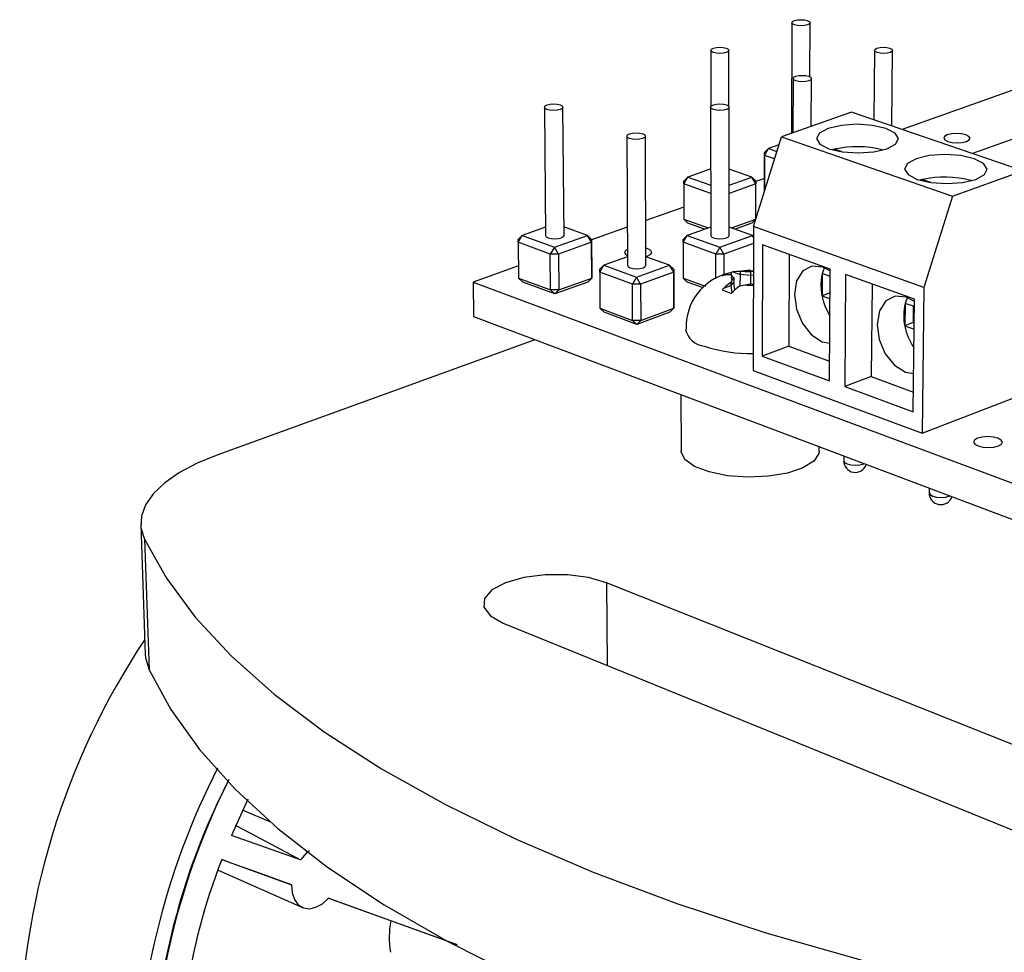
# Model space of a CAD drawing. Extents: x 0 to 196, y 0 to 150.
# Tile 4 of 7: x 120 to 148, y 119 to 145. Entities that reach past the tile are written whole.
import ezdxf

# ---------------------------------------------------------------- set-up
doc = ezdxf.new("R2010")
doc.units = 0
doc.layers.get('0').update_dxf_attribs({"linetype": 'CONTINUOUS'})

msp = doc.modelspace()

# ---------------------------------------------------------------- linework, layer by layer
at = {"color": 7, "linetype": 'CONTINUOUS'}
for p, q in [((142.003, 145.301), (141.989, 142.188)), ((142.503, 143.784), (142.512, 145.3)), ((139.719, 144.522), (139.719, 142.94)), ((140.23, 142.948), (140.232, 144.522)), ((144.323, 144.524), (144.304, 142.571)), ((144.813, 142.397), (144.835, 144.52)), ((150.9, 144.355), (145.107, 142.296)), ((142.038, 143.732), (142.031, 142.203)), ((142.548, 142.385), (142.555, 143.73)), ((135.037, 142.925), (135.074, 139.315)), ((135.591, 139.319), (135.558, 142.928)), ((139.716, 142.926), (139.718, 139.317)), ((140.235, 139.317), (140.238, 142.926)), ((143.682, 142.784), (141.709, 142.09)), ((148.496, 141.136), (143.682, 142.784)), ((150.136, 142.721), (147.082, 141.62)), ((137.356, 142.108), (137.375, 138.475)), ((137.897, 138.476), (137.881, 142.11)), ((140.926, 139.565), (141.709, 142.09)), ((141.639, 141.864), (141.343, 141.76)), ((141.709, 142.09), (146.524, 140.418)), ((141.228, 140.661), (141.231, 141.649)), ((141.343, 141.76), (141.231, 141.649)), ((141.232, 141.57), (141.231, 141.649)), ((141.232, 141.57), (141.343, 141.76)), ((141.343, 141.76), (141.581, 141.677)), ((143.2, 141.744), (143.146, 141.725)), ((143.415, 141.669), (143.2, 141.744)), ((143.2, 141.711), (143.2, 141.744)), ((141.232, 141.57), (141.229, 140.582)), ((141.517, 141.471), (141.232, 141.57)), ((139.717, 141.186), (139.071, 140.959)), ((140.878, 140.959), (140.236, 141.185)), ((146.524, 140.418), (148.496, 141.136)), ((138.958, 140.768), (139.071, 140.959)), ((138.958, 140.768), (138.959, 140.847)), ((139.717, 140.498), (138.958, 140.768)), ((138.958, 140.768), (138.96, 139.773)), ((139.071, 140.959), (138.959, 140.847)), ((139.071, 140.959), (139.717, 140.729)), ((140.236, 140.731), (140.878, 140.959)), ((140.991, 140.768), (140.236, 140.499)), ((140.991, 140.768), (140.878, 140.959)), ((140.99, 140.847), (140.878, 140.959)), ((140.988, 139.773), (140.991, 140.768)), ((141.228, 140.918), (140.99, 140.833)), ((140.99, 140.847), (140.991, 140.768)), ((145.669, 140.888), (145.613, 140.868)), ((145.908, 140.805), (145.669, 140.888)), ((145.669, 140.852), (145.669, 140.888)), ((141.229, 140.582), (141.228, 140.661)), ((141.229, 140.582), (141.24, 140.578)), ((141.229, 140.582), (141.238, 140.572)), ((146.524, 140.418), (145.717, 137.854)), ((138.959, 140.111), (137.891, 139.732)), ((138.96, 139.773), (139.644, 139.527)), ((138.96, 139.773), (139.073, 139.662)), ((139.547, 139.492), (139.073, 139.662)), ((140.306, 139.528), (140.988, 139.773)), ((140.876, 139.662), (140.404, 139.493)), ((140.876, 139.662), (140.988, 139.773)), ((135.071, 139.549), (134.414, 139.317)), ((136.251, 139.317), (135.589, 139.558)), ((137.37, 139.546), (136.368, 139.19)), ((139.718, 139.553), (139.057, 139.317)), ((140.895, 139.317), (140.235, 139.553)), ((140.926, 139.565), (140.917, 135.517)), ((145.717, 137.854), (140.926, 139.565)), ((134.299, 139.123), (134.414, 139.317)), ((134.299, 139.123), (134.303, 139.205)), ((135.203, 138.791), (134.299, 139.123)), ((134.299, 139.123), (134.311, 138.115)), ((134.414, 139.317), (134.303, 139.205)), ((134.414, 139.317), (135.318, 138.986)), ((135.318, 138.986), (136.251, 139.317)), ((136.365, 139.123), (135.432, 138.791)), ((136.365, 139.123), (136.251, 139.317)), ((136.368, 139.205), (136.251, 139.317)), ((136.368, 139.205), (136.365, 139.123)), ((136.373, 138.115), (136.365, 139.123)), ((136.368, 139.205), (136.376, 138.198)), ((138.943, 139.123), (139.057, 139.317)), ((138.943, 139.123), (138.944, 139.205)), ((139.862, 138.791), (138.943, 139.123)), ((138.943, 139.123), (138.945, 138.115)), ((139.057, 139.317), (138.944, 139.205)), ((139.057, 139.317), (139.977, 138.986)), ((139.977, 138.986), (140.895, 139.317)), ((140.925, 139.092), (140.091, 138.791)), ((140.925, 139.265), (140.895, 139.317)), ((140.925, 139.287), (140.895, 139.317)), ((135.318, 138.986), (135.203, 138.791)), ((135.432, 138.791), (135.318, 138.986)), ((139.977, 138.986), (139.862, 138.791)), ((140.091, 138.791), (139.977, 138.986)), ((141.178, 139.052), (141.169, 135.921)), ((143.083, 138.369), (141.178, 139.052)), ((135.432, 138.791), (135.203, 138.791)), ((135.213, 137.781), (135.203, 138.791)), ((135.432, 138.791), (135.442, 137.781)), ((137.374, 138.714), (136.71, 138.476)), ((138.562, 138.476), (137.896, 138.718)), ((140.091, 138.791), (139.862, 138.791)), ((139.862, 138.096), (139.862, 138.791)), ((140.091, 138.791), (140.091, 138.211)), ((141.923, 138.784), (141.912, 136.198)), ((134.307, 138.458), (133.03, 138.004)), ((136.594, 138.28), (136.71, 138.476)), ((136.594, 138.28), (136.597, 138.363)), ((137.513, 137.942), (136.594, 138.28)), ((136.594, 138.28), (136.601, 137.266)), ((136.71, 138.476), (136.597, 138.363)), ((136.71, 138.476), (137.629, 138.139)), ((137.629, 138.139), (138.562, 138.476)), ((138.677, 138.28), (137.744, 137.942)), ((138.677, 138.28), (138.562, 138.476)), ((138.678, 138.363), (138.562, 138.476)), ((138.678, 138.363), (138.677, 138.28)), ((138.68, 137.266), (138.677, 138.28)), ((138.678, 138.363), (138.681, 137.35)), ((140.344, 138.288), (140.292, 138.275)), ((140.311, 138.183), (140.292, 138.275)), ((140.344, 138.288), (140.544, 138.216)), ((140.839, 138.343), (140.425, 138.294)), ((140.676, 138.302), (140.544, 138.3)), ((140.544, 138.3), (140.544, 138.216)), ((140.676, 138.302), (140.837, 138.297)), ((140.923, 138.3), (140.837, 138.297)), ((140.837, 138.297), (140.837, 138.187)), ((142.912, 138.395), (142.855, 138.244)), ((143.061, 135.222), (143.083, 138.369)), ((133.03, 138.004), (133.044, 137.032)), ((133.03, 138.004), (169.818, 124.284)), ((134.311, 138.115), (135.213, 137.781)), ((134.311, 138.115), (134.429, 138.004)), ((135.331, 137.67), (134.429, 138.004)), ((136.261, 138.004), (135.331, 137.67)), ((135.442, 137.781), (136.373, 138.115)), ((136.261, 138.004), (136.373, 138.115)), ((136.376, 138.198), (136.373, 138.115)), ((137.629, 138.139), (137.513, 137.942)), ((137.744, 137.942), (137.629, 138.139)), ((138.945, 138.115), (139.571, 137.887)), ((138.945, 138.115), (139.06, 138.004)), ((139.514, 137.838), (139.06, 138.004)), ((140.038, 138.183), (140.086, 138.194)), ((140.286, 138.206), (140.321, 138.173)), ((140.322, 138.056), (140.287, 137.992)), ((140.365, 138.015), (140.287, 137.908)), ((140.287, 137.992), (140.287, 137.908)), ((140.321, 138.173), (140.365, 138.125)), ((140.322, 138.056), (140.365, 138.125)), ((140.365, 138.125), (140.365, 138.015)), ((140.393, 137.781), (140.365, 138.015)), ((140.544, 138.216), (140.534, 137.889)), ((140.837, 138.187), (140.544, 138.216)), ((140.923, 138.195), (140.837, 138.187)), ((140.837, 138.187), (140.837, 137.951)), ((142.855, 138.244), (142.851, 137.618)), ((143.081, 138.162), (142.855, 138.244)), ((143.515, 138.214), (143.49, 135.063)), ((145.451, 137.519), (143.515, 138.214)), ((135.442, 137.781), (135.213, 137.781)), ((135.331, 137.67), (135.213, 137.781)), ((135.331, 137.67), (135.442, 137.781)), ((137.744, 137.942), (137.513, 137.942)), ((137.518, 136.926), (137.513, 137.942)), ((137.744, 137.942), (137.749, 136.926)), ((140.087, 137.835), (140.039, 137.786)), ((140.087, 137.835), (140.287, 137.908)), ((140.287, 137.908), (140.309, 137.706)), ((140.294, 137.692), (140.347, 137.74)), ((140.547, 137.898), (140.679, 137.926)), ((140.679, 137.926), (140.841, 137.952)), ((140.922, 137.939), (140.841, 137.952)), ((143.078, 137.702), (142.851, 137.618)), ((144.257, 137.947), (144.233, 135.345)), ((145.717, 137.854), (145.666, 133.754)), ((142.851, 137.618), (143.077, 137.536)), ((145.248, 137.56), (145.188, 137.405)), ((145.413, 134.352), (145.451, 137.519)), ((136.601, 137.266), (137.518, 136.926)), ((136.601, 137.266), (136.719, 137.155)), ((137.635, 136.814), (136.719, 137.155)), ((138.566, 137.155), (137.635, 136.814)), ((137.749, 136.926), (138.68, 137.266)), ((138.566, 137.155), (138.68, 137.266)), ((138.681, 137.35), (138.68, 137.266)), ((145.188, 137.405), (145.181, 136.776)), ((145.448, 137.312), (145.188, 137.405)), ((145.417, 137.323), (145.411, 136.862)), ((133.044, 137.032), (169.747, 123.216)), ((137.749, 136.926), (137.518, 136.926)), ((137.635, 136.814), (137.518, 136.926)), ((137.635, 136.814), (137.749, 136.926)), ((145.411, 136.862), (145.181, 136.776)), ((145.411, 136.862), (145.443, 136.851)), ((145.181, 136.776), (145.441, 136.682)), ((134.769, 136.383), (125.851, 133.145)), ((142.858, 136.325), (143.068, 136.285)), ((141.912, 136.198), (141.169, 135.921)), ((141.912, 136.198), (143.065, 135.774)), ((141.169, 135.921), (143.061, 135.222)), ((140.917, 135.517), (145.666, 133.754)), ((144.233, 135.345), (143.49, 135.063)), ((144.233, 135.345), (145.42, 134.908)), ((145.196, 135.469), (145.426, 135.428)), ((143.49, 135.063), (145.413, 134.352)), ((145.666, 133.754), (149.131, 135.094)), ((138.881, 134.835), (138.885, 133.256)), ((142.773, 133.249), (142.774, 133.369)), ((143.461, 133.111), (143.46, 132.981)), ((145.863, 132.206), (145.862, 132.077)), ((123.679, 131.187), (123.809, 127.528)), ((123.785, 130.766), (123.914, 127.097)), ((154.746, 122.391), (136.785, 129.541)), ((133.881, 128.41), (151.848, 121.109)), ((126.691, 123.458), (126.23, 122.43)), ((127.338, 122.803), (126.545, 123.149)), ((128.174, 121.751), (126.23, 122.43)), ((125.964, 121.756), (127.923, 121.046)), ((125.856, 121.461), (128.23, 120.406)), ((130.717, 120.03), (128.957, 120.667)), ((128.96, 120.671), (132.292, 119.465)), ((132.593, 119.354), (130.717, 120.03))]:
    msp.add_line(p, q, dxfattribs=at)
at = {"color": 8, "linetype": 'CONTINUOUS'}
for p, q in [((144.023, 132.89), (144.034, 132.895)), ((146.431, 131.984), (146.442, 131.988)), ((136.785, 129.541), (136.801, 127.223))]:
    msp.add_line(p, q, dxfattribs=at)
at = {"color": 7, "linetype": 'CONTINUOUS', "flags": 128}
for points in [[(142.436, 145.361), (142.492, 145.334), (142.512, 145.301), (142.494, 145.268), (142.439, 145.24), (142.357, 145.221), (142.26, 145.215), (142.162, 145.221), (142.079, 145.24), (142.024, 145.268), (142.003, 145.301), (142.022, 145.334), (142.077, 145.361), (142.159, 145.38), (142.256, 145.387), (142.353, 145.38), (142.436, 145.361)], [(140.156, 144.584), (140.212, 144.556), (140.232, 144.522), (140.212, 144.489), (140.157, 144.46), (140.074, 144.441), (139.975, 144.435), (139.877, 144.441), (139.794, 144.46), (139.738, 144.489), (139.719, 144.522), (139.738, 144.556), (139.794, 144.584), (139.877, 144.603), (139.975, 144.609), (140.073, 144.603), (140.156, 144.584)], [(144.757, 144.584), (144.814, 144.556), (144.835, 144.522), (144.818, 144.489), (144.763, 144.46), (144.681, 144.441), (144.583, 144.435), (144.485, 144.441), (144.401, 144.46), (144.344, 144.489), (144.323, 144.522), (144.341, 144.556), (144.395, 144.584), (144.477, 144.603), (144.575, 144.609), (144.673, 144.603), (144.757, 144.584)], [(142.478, 143.794), (142.535, 143.765), (142.555, 143.731), (142.537, 143.697), (142.481, 143.668), (142.398, 143.649), (142.299, 143.642), (142.2, 143.649), (142.116, 143.668), (142.059, 143.697), (142.038, 143.731), (142.057, 143.765), (142.113, 143.794), (142.196, 143.813), (142.295, 143.82), (142.394, 143.813), (142.478, 143.794)], [(135.484, 142.99), (135.539, 142.961), (135.558, 142.927), (135.536, 142.892), (135.479, 142.863), (135.393, 142.843), (135.293, 142.836), (135.194, 142.843), (135.11, 142.863), (135.055, 142.892), (135.037, 142.927), (135.058, 142.961), (135.116, 142.99), (135.201, 143.01), (135.301, 143.017), (135.401, 143.01), (135.484, 142.99)], [(140.161, 142.99), (140.218, 142.961), (140.238, 142.927), (140.218, 142.892), (140.161, 142.863), (140.077, 142.843), (139.977, 142.836), (139.877, 142.843), (139.793, 142.863), (139.736, 142.892), (139.716, 142.927), (139.736, 142.961), (139.793, 142.99), (139.877, 143.01), (139.977, 143.017), (140.077, 143.01), (140.161, 142.99)], [(144.677, 141.756), (144.92, 141.888), (145, 142.042), (144.905, 142.196), (144.649, 142.326), (144.273, 142.413), (143.832, 142.443), (143.394, 142.413), (143.025, 142.326), (142.78, 142.196), (142.697, 142.042), (142.789, 141.888), (143.043, 141.756), (143.421, 141.668), (143.865, 141.638), (144.306, 141.668), (144.677, 141.756)], [(137.806, 142.174), (137.862, 142.144), (137.881, 142.109), (137.861, 142.074), (137.803, 142.044), (137.717, 142.024), (137.616, 142.017), (137.516, 142.024), (137.431, 142.044), (137.375, 142.074), (137.356, 142.109), (137.377, 142.144), (137.434, 142.174), (137.52, 142.194), (137.621, 142.201), (137.721, 142.194), (137.806, 142.174)], [(146.376, 142.144), (146.299, 142.102), (146.273, 142.052), (146.305, 142.002), (146.388, 141.96), (146.511, 141.932), (146.654, 141.922), (146.796, 141.932), (146.914, 141.96), (146.992, 142.002), (147.017, 142.052), (146.985, 142.102), (146.901, 142.144), (146.779, 142.172), (146.636, 142.182), (146.495, 142.172), (146.376, 142.144)], [(143.2, 141.744), (143.153, 141.732), (143.141, 141.729)], [(147.177, 140.894), (147.42, 141.027), (147.497, 141.184), (147.396, 141.341), (147.135, 141.473), (146.753, 141.562), (146.309, 141.592), (145.868, 141.562), (145.497, 141.473), (145.253, 141.341), (145.173, 141.184), (145.27, 141.027), (145.53, 140.894), (145.913, 140.804), (146.362, 140.773), (146.806, 140.804), (147.177, 140.894)], [(145.669, 140.888), (145.622, 140.876), (145.604, 140.871)], [(135.074, 139.315), (135.092, 139.281), (135.147, 139.251), (135.23, 139.231), (135.328, 139.224), (135.428, 139.231), (135.512, 139.251), (135.57, 139.281), (135.591, 139.317), (135.591, 139.319)], [(139.718, 139.317), (139.737, 139.281), (139.793, 139.251), (139.877, 139.231), (139.976, 139.224), (140.075, 139.231), (140.159, 139.251), (140.215, 139.281), (140.235, 139.317)], [(137.373, 138.923), (137.325, 138.893), (137.295, 138.84), (137.323, 138.787), (137.374, 138.755)], [(137.896, 138.726), (137.948, 138.742), (138.032, 138.787), (138.062, 138.84), (138.034, 138.893), (137.951, 138.938), (137.895, 138.955)], [(137.375, 138.475), (137.394, 138.439), (137.45, 138.409), (137.534, 138.388), (137.634, 138.381), (137.734, 138.388), (137.819, 138.409), (137.876, 138.439), (137.897, 138.476), (137.897, 138.476)], [(143.086, 138.307), (142.871, 138.423), (142.566, 138.452), (142.307, 138.317), (142.134, 138.038), (142.072, 137.659), (142.13, 137.237), (142.3, 136.835), (142.555, 136.515), (142.858, 136.325)], [(140.039, 137.786), (140.154, 137.735), (140.294, 137.692)], [(145.45, 137.454), (145.221, 137.58), (144.91, 137.611), (144.646, 137.475), (144.468, 137.196), (144.403, 136.814), (144.46, 136.389), (144.631, 135.985), (144.889, 135.662), (145.196, 135.469)], [(147.227, 133.61), (147.143, 133.56), (147.116, 133.501), (147.151, 133.443), (147.242, 133.393), (147.375, 133.359), (147.531, 133.348), (147.685, 133.359), (147.813, 133.393), (147.897, 133.443), (147.924, 133.501), (147.889, 133.56), (147.797, 133.61), (147.664, 133.643), (147.509, 133.654), (147.356, 133.643), (147.227, 133.61)], [(125.851, 133.145), (125.272, 132.907), (124.771, 132.644), (124.357, 132.359), (124.036, 132.056), (123.815, 131.74), (123.698, 131.416), (123.687, 131.09), (123.785, 130.766)], [(142.773, 133.249), (142.763, 133.176), (142.618, 132.962), (142.313, 132.774), (141.875, 132.628), (141.342, 132.539), (140.762, 132.514), (140.189, 132.556), (139.673, 132.66), (139.262, 132.817), (138.992, 133.014), (138.886, 133.231), (138.885, 133.256)], [(123.785, 130.766), (124.401, 129.67), (125.213, 128.575), (126.224, 127.485), (127.435, 126.407), (128.845, 125.347), (130.452, 124.309), (132.253, 123.302), (134.243, 122.33), (136.415, 121.401), (138.762, 120.52), (141.273, 119.695), (143.938, 118.93), (146.742, 118.232), (149.671, 117.606), (152.709, 117.057), (155.838, 116.59), (159.04, 116.208)], [(136.785, 129.541), (136.281, 129.687), (135.686, 129.763), (135.058, 129.763), (134.457, 129.687), (133.941, 129.541), (133.56, 129.341), (133.352, 129.104), (133.337, 128.853), (133.519, 128.614), (133.881, 128.41)], [(123.809, 127.528), (123.817, 127.429), (123.914, 127.097)], [(123.914, 127.097), (124.526, 125.974), (125.333, 124.851), (126.337, 123.735), (127.539, 122.631), (128.938, 121.545), (130.532, 120.482), (132.318, 119.451), (134.291, 118.456), (136.445, 117.505), (138.772, 116.603), (141.261, 115.759), (143.901, 114.976), (146.68, 114.262), (149.583, 113.622), (152.593, 113.06), (155.693, 112.583), (158.866, 112.192)], [(126.34, 122.725), (126.574, 122.601), (127.354, 122.186), (128.174, 121.751)], [(128.426, 122.001), (128.349, 121.942), (128.174, 121.751)], [(127.923, 121.046), (127.047, 121.362), (126.227, 121.657), (125.96, 121.753)], [(127.923, 121.046), (127.939, 120.822), (128.004, 120.629), (128.113, 120.484), (128.258, 120.395), (128.428, 120.37), (128.611, 120.411), (128.793, 120.513), (128.96, 120.671)]]:
    msp.add_lwpolyline(points, dxfattribs=at)
at = {"color": 8, "linetype": 'CONTINUOUS', "flags": 128}
for points in [[(143.46, 132.981), (143.46, 132.979), (143.487, 132.931), (143.559, 132.89), (143.666, 132.863), (143.792, 132.854), (143.917, 132.863), (144.023, 132.89)], [(145.862, 132.077), (145.862, 132.073), (145.89, 132.025), (145.964, 131.984), (146.072, 131.956), (146.199, 131.946), (146.325, 131.956), (146.431, 131.984)]]:
    msp.add_lwpolyline(points, dxfattribs=at)
at = {"color": 7, "linetype": 'CONTINUOUS'}
for centre, radius, start, end in [((143.827, 138.923), 2.89, 75.6072, 102.533), ((146.301, 138.073), 2.885, 74.9978, 102.6543), ((140.587, 136.735), 1.562, 103.6436, 182.2518), ((140.536, 137.207), 1.096, 102.8953, 117.0614), ((140.487, 137.57), 0.732, 85.5005, 101.2297), ((140.228, 137.479), 0.729, 85.4576, 101.2327), ((141.103, 136.748), 1.488, 123.2808, 133.0871), ((140.381, 138.115), 0.0836, 135.6497, 224.8535), ((144.352, 137.905), 1.535, 167.2526, 213.6092), ((141.367, 136.65), 1.493, 123.3215, 133.102), ((146.695, 137.06), 1.546, 167.0851, 215.3994), ((139.614, 136.817), 0.623, 193.3344, 263.3685), ((140.798, 140.03), 4.033, 251.8455, 271.6967), ((143.787, 132.976), 0.327, 179.1536, 341.3617), ((146.191, 132.071), 0.33, 178.9448, 341.3398), ((141.28, 116.306), 21.006, 146.3497, 179.6891), ((144.894, 114.638), 21.374, 153.0322, 179.3379), ((144.506, 114.801), 20.525, 153.3479, 179.2829), ((143.429, 115.106), 19.427, 152.7297, 184.8601), ((142.118, 115.425), 17.351, 158.6017, 185.4082), ((133.046, 119.568), 2.374, 168.7826, 190.2656)]:
    msp.add_arc(centre, radius, start, end, dxfattribs=at)
at = {"color": 8, "linetype": 'CONTINUOUS'}
for centre, radius, start, end in [((140.837, 136.854), 1.458, 86.6255, 96.3509), ((140.841, 139.376), 1.459, 263.6298, 273.1943)]:
    msp.add_arc(centre, radius, start, end, dxfattribs=at)

doc.saveas('drawing.dxf')
